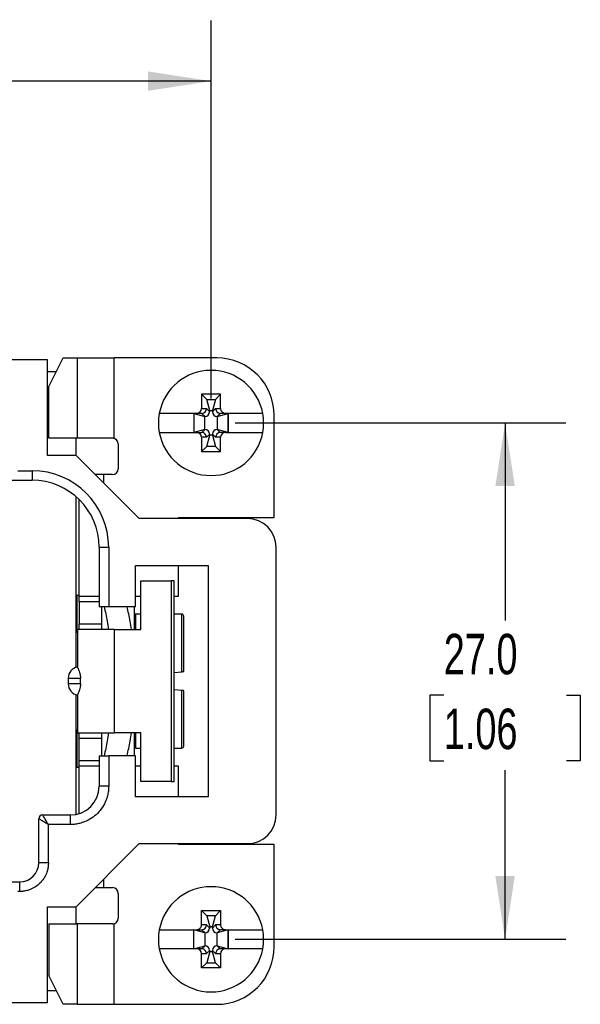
# Model space of a CAD drawing. Header units: millimetres. Extents: x 6 to 273, y 6 to 210.
# Tile 12 of 22: x 119 to 148, y 65 to 117. Entities that reach past the tile are written whole.
import ezdxf

# ---------------------------------------------------------------- set-up
doc = ezdxf.new("R2010")
doc.units = ezdxf.units.MM
doc.linetypes.add('SLD-Solid', pattern=[0])
doc.layers.add('DIMENSIONS', color=140, linetype='SLD-Solid', lineweight=25)
doc.styles.add('SLDTEXTSTYLE0', font='TXT', dxfattribs={"width": 0.7})
doc.dimstyles.new('SLDDIMSTYLE0', dxfattribs={"dimtxt": 2.158008, "dimasz": 3.302, "dimexe": 0, "dimexo": 0.0625, "dimgap": 0.539502, "dimtad": 0, "dimtih": 1, "dimtoh": 1, "dimrnd": 1e-09, "dimzin": 4, "dimdsep": 46, "dimtxsty": 'SLDTEXTSTYLE0', "dimsah": 1, "dimcen": 0.09, "dimadec": 0, "dimazin": 1, "dimtfac": 1, "dimtofl": 0, "dimtmove": 0, "dimatfit": 3, "dimfxl": 0, "dimfrac": 2, "dimtolj": 1, "dimtzin": 12, "dimarcsym": 0})
doc.dimstyles.new('SLDDIMSTYLE1', dxfattribs={"dimtxt": 2.158008, "dimasz": 3.302, "dimexe": 0, "dimexo": 0.0625, "dimgap": 0.539502, "dimtad": 0, "dimtih": 1, "dimtoh": 1, "dimrnd": 1e-09, "dimzin": 12, "dimdsep": 46, "dimtxsty": 'SLDTEXTSTYLE0', "dimsah": 1, "dimcen": 0.09, "dimadec": 0, "dimazin": 3, "dimtfac": 1, "dimtofl": 0, "dimtmove": 0, "dimatfit": 3, "dimfxl": 0, "dimfrac": 2, "dimtolj": 1, "dimtzin": 12, "dimarcsym": 0})

# ---------------------------------------------------------------- blocks, each defined once
blk = doc.blocks.new('_D')
at = {"layer": 'DIMENSIONS'}
for p, q in [((130.273, 95.626), (147.548, 95.626)), ((144.373, 95.626), (144.373, 85.299)), ((141.167, 81.387), (140.442, 81.387)), ((140.442, 81.387), (140.442, 77.957)), ((147.579, 81.387), (148.304, 81.387)), ((148.304, 81.387), (148.304, 77.957)), ((140.442, 77.957), (141.167, 77.957)), ((148.304, 77.957), (147.579, 77.957)), ((144.373, 68.626), (144.373, 77.474)), ((130.273, 68.626), (147.548, 68.626))]:
    blk.add_line(p, q, dxfattribs=at)
for points in [[(144.373, 95.626), (143.865, 92.324), (144.881, 92.324)], [(144.373, 68.626), (144.881, 71.928), (143.865, 71.928)]]:
    blk.add_solid(points, dxfattribs=at)
at = {"layer": 'DIMENSIONS', "char_height": 2.1167, "attachment_point": 1, "style": 'SLDTEXTSTYLE0'}
for s, insert in [('27.0', (141.167, 84.598)), ('1.06', (141.167, 80.685))]:
    blk.add_mtext(s, dxfattribs=dict(at, insert=insert))
blk = doc.blocks.new('_D_1')
at = {"layer": 'DIMENSIONS'}
for p, q in [((51.303, 96.896), (51.303, 116.674)), ((129.003, 96.896), (129.003, 116.674)), ((51.303, 113.499), (82.325, 113.499)), ((85.249, 113.499), (84.524, 113.499)), ((84.524, 113.499), (84.524, 110.07)), ((91.662, 113.499), (92.386, 113.499)), ((92.386, 113.499), (92.386, 110.07)), ((129.003, 113.499), (94.586, 113.499)), ((84.524, 110.07), (85.249, 110.07)), ((92.386, 110.07), (91.662, 110.07))]:
    blk.add_line(p, q, dxfattribs=at)
for points in [[(51.303, 113.499), (54.605, 112.991), (54.605, 114.007)], [(129.003, 113.499), (125.701, 114.007), (125.701, 112.991)]]:
    blk.add_solid(points, dxfattribs=at)
at = {"layer": 'DIMENSIONS', "char_height": 2.1167, "attachment_point": 1, "style": 'SLDTEXTSTYLE0'}
for s, insert in [('77.7', (85.249, 116.711)), ('3.06', (85.249, 112.798))]:
    blk.add_mtext(s, dxfattribs=dict(at, insert=insert))

msp = doc.modelspace()

# ---------------------------------------------------------------- linework, layer by layer
for p, q in [((120.453, 98.926), (59.853, 98.926)), ((120.453, 93.926), (120.453, 98.926)), ((120.519, 97.526), (121.267, 99.026)), ((121.267, 99.026), (122.015, 99.026)), ((122.015, 99.026), (122.015, 94.826)), ((123.939, 94.826), (123.939, 99.026)), ((129.303, 99.026), (123.939, 99.026)), ((120.453, 98.315), (120.913, 98.315)), ((120.519, 94.826), (120.519, 97.526)), ((128.776, 96.853), (128.503, 97.126)), ((129.503, 97.126), (128.503, 97.126)), ((128.503, 97.126), (128.503, 96.376)), ((128.776, 96.853), (129.229, 96.853)), ((128.932, 96.273), (128.776, 96.853)), ((129.229, 96.853), (129.074, 96.273)), ((129.229, 96.853), (129.503, 97.126)), ((129.503, 96.376), (129.503, 97.126)), ((128.503, 96.376), (128.762, 96.376)), ((128.762, 96.376), (128.932, 96.207)), ((129.074, 96.207), (129.243, 96.376)), ((129.243, 96.376), (129.503, 96.376)), ((128.244, 96.126), (126.299, 96.126)), ((128.103, 96.126), (128.108, 96.12)), ((128.103, 96.126), (128.103, 95.126)), ((128.108, 96.12), (128.688, 95.965)), ((128.108, 96.12), (128.108, 95.131)), ((128.512, 96.126), (128.244, 96.126)), ((128.69, 95.965), (128.529, 96.127)), ((128.688, 95.965), (128.69, 95.965)), ((128.688, 95.287), (128.688, 95.965)), ((128.932, 96.207), (128.932, 96.273)), ((128.932, 96.273), (129.074, 96.273)), ((129.074, 96.273), (129.074, 96.207)), ((129.477, 96.127), (129.316, 95.965)), ((129.316, 95.965), (129.318, 95.965)), ((129.318, 95.965), (129.897, 96.12)), ((129.318, 95.965), (129.318, 95.287)), ((129.762, 96.126), (129.494, 96.126)), ((131.707, 96.126), (129.762, 96.126)), ((129.897, 96.12), (129.903, 96.126)), ((129.897, 96.12), (129.897, 95.131)), ((129.903, 95.126), (129.903, 96.126)), ((132.303, 90.676), (132.303, 96.026)), ((128.688, 95.287), (128.108, 95.131)), ((128.529, 95.125), (128.69, 95.287)), ((128.69, 95.287), (128.688, 95.287)), ((129.316, 95.287), (129.477, 95.125)), ((129.318, 95.287), (129.316, 95.287)), ((129.897, 95.131), (129.318, 95.287)), ((122.015, 94.826), (120.519, 94.826)), ((121.953, 93.926), (121.953, 94.826)), ((126.299, 95.126), (128.244, 95.126)), ((128.108, 95.131), (128.103, 95.126)), ((128.244, 95.126), (128.512, 95.126)), ((128.503, 94.876), (128.503, 94.126)), ((128.762, 94.876), (128.503, 94.876)), ((128.932, 95.045), (128.762, 94.876)), ((128.776, 94.399), (128.932, 94.979)), ((128.932, 94.979), (128.932, 95.045)), ((129.074, 94.979), (128.932, 94.979)), ((129.074, 95.045), (129.074, 94.979)), ((129.243, 94.876), (129.074, 95.045)), ((129.074, 94.979), (129.229, 94.399)), ((129.503, 94.876), (129.243, 94.876)), ((129.762, 95.126), (129.494, 95.126)), ((129.503, 94.126), (129.503, 94.876)), ((129.762, 95.126), (131.707, 95.126)), ((129.903, 95.126), (129.897, 95.131)), ((124.153, 94.526), (124.153, 93.226)), ((128.776, 94.399), (128.503, 94.126)), ((129.229, 94.399), (128.776, 94.399)), ((129.229, 94.399), (129.503, 94.126)), ((121.953, 93.926), (120.453, 93.926)), ((125.253, 90.626), (121.953, 93.926)), ((128.503, 94.126), (129.503, 94.126)), ((118.897, 93.126), (119.653, 93.126)), ((119.653, 93.126), (119.653, 92.626)), ((123.403, 92.926), (122.953, 92.926)), ((123.853, 92.926), (123.403, 92.926)), ((123.403, 92.476), (123.403, 92.926)), ((118.603, 92.626), (119.653, 92.626)), ((121.953, 82.847), (121.953, 91.764)), ((122.103, 86.576), (122.103, 91.625)), ((130.903, 90.626), (125.253, 90.626)), ((127.303, 90.676), (132.303, 90.676)), ((127.303, 90.626), (127.303, 90.676)), ((123.153, 89.126), (123.153, 86.026)), ((123.153, 89.126), (123.653, 89.126)), ((123.653, 89.126), (123.653, 86.026)), ((132.403, 75.126), (132.403, 89.126)), ((125.053, 88.176), (128.853, 88.176)), ((125.053, 86.026), (125.053, 88.176)), ((127.303, 86.576), (127.303, 88.176)), ((128.853, 88.176), (128.853, 76.076)), ((125.338, 84.826), (125.338, 87.376)), ((125.338, 87.376), (126.926, 87.376)), ((126.926, 87.376), (126.926, 76.876)), ((127.072, 87.376), (126.926, 87.376)), ((127.072, 76.876), (127.072, 87.376)), ((122.003, 86.626), (121.953, 86.626)), ((122.003, 86.626), (122.103, 86.626)), ((122.003, 84.676), (122.003, 86.626)), ((122.103, 86.576), (123.153, 86.576)), ((122.103, 86.276), (122.103, 86.576)), ((125.053, 86.576), (125.338, 86.576)), ((127.072, 86.576), (127.303, 86.576)), ((122.103, 86.276), (122.103, 85.126)), ((123.153, 86.276), (122.103, 86.276)), ((123.153, 86.026), (123.653, 86.026)), ((123.303, 85.126), (123.303, 86.026)), ((123.653, 86.026), (125.053, 86.026)), ((124.978, 86.026), (124.978, 84.826)), ((125.338, 85.626), (125.078, 85.626)), ((125.078, 84.826), (125.078, 85.626)), ((127.478, 85.626), (127.072, 85.626)), ((127.478, 82.617), (127.478, 85.626)), ((122.103, 85.126), (123.303, 85.126)), ((122.103, 84.826), (122.103, 85.126)), ((123.303, 84.826), (123.303, 85.126)), ((122.02, 84.676), (121.953, 84.676)), ((122.02, 84.826), (122.02, 82.851)), ((123.952, 79.426), (123.952, 84.826)), ((123.952, 84.826), (125.338, 84.826)), ((127.072, 82.582), (127.478, 82.617)), ((121.537, 82.276), (121.537, 81.976)), ((121.537, 82.276), (122.179, 82.276)), ((122.179, 81.976), (121.537, 81.976)), ((122.179, 81.976), (122.179, 82.276)), ((121.953, 75.156), (121.953, 81.405)), ((122.02, 81.401), (122.02, 79.426)), ((127.478, 81.635), (127.072, 81.67)), ((127.55, 81.628), (127.478, 81.635)), ((127.478, 78.626), (127.478, 81.635)), ((121.953, 79.576), (122.02, 79.576)), ((122.003, 77.626), (122.003, 79.576)), ((122.103, 79.126), (122.103, 79.426)), ((123.303, 79.126), (123.303, 79.426)), ((125.338, 79.426), (123.952, 79.426)), ((124.978, 79.426), (124.978, 78.226)), ((125.078, 78.626), (125.078, 79.426)), ((125.338, 76.876), (125.338, 79.426)), ((123.303, 79.126), (122.103, 79.126)), ((122.103, 77.976), (122.103, 79.126)), ((123.303, 78.226), (123.303, 79.126)), ((125.078, 78.626), (125.338, 78.626)), ((127.072, 78.626), (127.478, 78.626)), ((122.103, 77.676), (122.103, 77.976)), ((122.103, 77.976), (123.153, 77.976)), ((123.153, 78.226), (123.153, 76.626)), ((123.153, 78.226), (123.653, 78.226)), ((123.653, 78.226), (123.653, 76.626)), ((125.053, 78.226), (123.653, 78.226)), ((125.053, 76.076), (125.053, 78.226)), ((121.953, 77.626), (122.003, 77.626)), ((122.003, 77.626), (122.103, 77.626)), ((122.103, 75.195), (122.103, 77.676)), ((123.153, 77.676), (122.103, 77.676)), ((125.338, 77.676), (125.053, 77.676)), ((127.303, 77.676), (127.072, 77.676)), ((127.303, 76.076), (127.303, 77.676)), ((126.926, 76.876), (125.338, 76.876)), ((126.926, 76.876), (127.072, 76.876)), ((123.653, 76.626), (123.153, 76.626)), ((128.853, 76.076), (125.053, 76.076)), ((120.003, 72.626), (120.003, 74.926)), ((120.203, 75.126), (121.653, 75.126)), ((121.653, 74.626), (121.653, 75.126)), ((120.503, 72.626), (120.503, 74.626)), ((121.653, 74.626), (120.503, 74.626)), ((121.953, 70.326), (125.253, 73.626)), ((125.253, 73.626), (130.903, 73.626)), ((127.303, 73.576), (127.303, 73.626)), ((132.303, 73.576), (127.303, 73.576)), ((132.303, 68.226), (132.303, 73.576)), ((120.503, 72.626), (120.003, 72.626)), ((118.603, 71.626), (119.003, 71.626)), ((119.003, 71.126), (119.003, 71.626)), ((123.403, 71.326), (123.403, 71.776)), ((119.003, 71.126), (118.897, 71.126)), ((122.953, 71.326), (123.403, 71.326)), ((123.403, 71.326), (123.853, 71.326)), ((124.153, 71.026), (124.153, 69.726)), ((120.453, 70.326), (121.953, 70.326)), ((120.453, 65.326), (120.453, 70.326)), ((121.953, 69.426), (121.953, 70.326)), ((128.503, 69.376), (128.503, 70.126)), ((128.776, 69.853), (128.503, 70.126)), ((128.503, 70.126), (129.503, 70.126)), ((129.229, 69.853), (129.503, 70.126)), ((129.503, 70.126), (129.503, 69.376)), ((128.776, 69.853), (128.932, 69.273)), ((129.229, 69.853), (128.776, 69.853)), ((129.074, 69.273), (129.229, 69.853)), ((120.519, 69.426), (120.519, 66.726)), ((120.519, 69.426), (122.015, 69.426)), ((123.853, 69.426), (122.015, 69.426)), ((122.015, 69.426), (122.015, 65.226)), ((123.939, 65.226), (123.939, 69.426)), ((126.299, 69.126), (128.244, 69.126)), ((128.108, 69.12), (128.103, 69.126)), ((128.103, 68.126), (128.103, 69.126)), ((128.688, 68.965), (128.108, 69.12)), ((128.108, 68.131), (128.108, 69.12)), ((128.244, 69.126), (128.512, 69.126)), ((128.762, 69.376), (128.503, 69.376)), ((128.529, 69.127), (128.69, 68.965)), ((128.932, 69.207), (128.762, 69.376)), ((128.932, 69.273), (128.932, 69.207)), ((129.074, 69.273), (128.932, 69.273)), ((129.243, 69.376), (129.074, 69.207)), ((129.074, 69.207), (129.074, 69.273)), ((129.503, 69.376), (129.243, 69.376)), ((129.316, 68.965), (129.477, 69.127)), ((129.897, 69.12), (129.318, 68.965)), ((129.762, 69.126), (129.494, 69.126)), ((129.762, 69.126), (131.707, 69.126)), ((129.903, 69.126), (129.897, 69.12)), ((129.897, 68.131), (129.897, 69.12)), ((129.903, 69.126), (129.903, 68.126)), ((128.69, 68.965), (128.688, 68.965)), ((128.688, 68.965), (128.688, 68.287)), ((129.318, 68.965), (129.316, 68.965)), ((129.318, 68.287), (129.318, 68.965)), ((128.244, 68.126), (126.299, 68.126)), ((128.103, 68.126), (128.108, 68.131)), ((128.108, 68.131), (128.688, 68.287)), ((128.512, 68.126), (128.244, 68.126)), ((128.69, 68.287), (128.529, 68.125)), ((128.688, 68.287), (128.69, 68.287)), ((128.762, 67.876), (128.932, 68.045)), ((128.932, 67.979), (128.776, 67.399)), ((128.932, 68.045), (128.932, 67.979)), ((128.932, 67.979), (129.074, 67.979)), ((129.074, 67.979), (129.074, 68.045)), ((129.074, 68.045), (129.243, 67.876)), ((129.229, 67.399), (129.074, 67.979)), ((129.477, 68.125), (129.316, 68.287)), ((129.316, 68.287), (129.318, 68.287)), ((129.318, 68.287), (129.897, 68.131)), ((129.762, 68.126), (129.494, 68.126)), ((131.707, 68.126), (129.762, 68.126)), ((129.897, 68.131), (129.903, 68.126)), ((128.503, 67.126), (128.503, 67.876)), ((128.503, 67.876), (128.762, 67.876)), ((129.243, 67.876), (129.503, 67.876)), ((129.503, 67.876), (129.503, 67.126)), ((128.776, 67.399), (128.503, 67.126)), ((129.503, 67.126), (128.503, 67.126)), ((128.776, 67.399), (129.229, 67.399)), ((129.229, 67.399), (129.503, 67.126)), ((121.267, 65.226), (120.519, 66.726)), ((120.913, 65.937), (120.453, 65.937)), ((59.853, 65.326), (120.453, 65.326)), ((122.015, 65.226), (121.267, 65.226)), ((122.015, 65.226), (123.939, 65.226)), ((123.939, 65.226), (129.303, 65.226))]:
    msp.add_line(p, q)
for centre, radius, start, end in [((129.303, 96.026), 3, 0, 90), ((129.003, 95.626), 2.75, 10.4757, 169.5243), ((129.003, 95.626), 2.75, 169.5243, 190.4757), ((129.003, 95.626), 2.75, 349.5243, 10.4757), ((123.853, 94.526), 0.3, 0, 90), ((129.003, 95.626), 2.75, 190.4757, 349.5243), ((123.853, 93.226), 0.3, 270, 0), ((119.653, 89.126), 3.5, 0, 90), ((130.903, 89.126), 1.5, 0, 90), ((125.078, 85.526), 0.1, 90, 180), ((127.478, 85.526), 0.1, 0, 90), ((122.137, 82.276), 0.6, 101.2458, 180), ((122.137, 81.976), 0.6, 180, 258.7542), ((125.078, 78.726), 0.1, 180, 270), ((127.478, 78.726), 0.1, 270, 0), ((121.653, 76.626), 1.5, 270, 0), ((120.203, 74.926), 0.2, 90, 180), ((130.903, 75.126), 1.5, 270, 0), ((119.003, 72.626), 1, 270, 0), ((123.853, 71.026), 0.3, 0, 90), ((129.003, 68.626), 2.75, 10.4757, 169.5243), ((123.853, 69.726), 0.3, 270, 0), ((129.003, 68.626), 2.75, 169.5243, 190.4757), ((129.003, 68.626), 2.75, 349.5243, 10.4757), ((129.003, 68.626), 2.75, 190.4757, 349.5243), ((129.303, 68.226), 3, 270, 0)]:
    msp.add_arc(centre, radius, start, end)
for centre, major_axis, ratio, start_param, end_param in [((128.244, 96.376), (0.259, 0), 0.965926, 4.712389, 6.283185), ((128.521, 96.376), (0.096, 0.233), 0.95292, 3.58457, 5.088329), ((129.485, 96.376), (-0.096, 0.233), 0.95292, 1.194857, 2.698615), ((129.762, 96.376), (0.259, 0), 0.965926, 3.141593, 4.712389), ((128.262, 96.376), (0.351, -0.21), 0.38768, 5.708502, 5.775539), ((128.673, 96.224), (-0.189, 0.189), 0.935113, 2.389713, 3.893472), ((129.333, 96.224), (0.189, 0.189), 0.935113, 2.389713, 3.893472), ((129.744, 96.376), (0.351, 0.21), 0.38768, 3.649239, 3.716276), ((128.673, 95.028), (-0.189, -0.189), 0.935113, 2.389713, 3.893472), ((129.333, 95.028), (0.189, -0.189), 0.935113, 2.389713, 3.893472), ((128.244, 94.876), (-0.259, 0), 0.965926, 3.141593, 4.712389), ((128.262, 94.876), (0.351, 0.21), 0.38768, 0.507646, 0.574684), ((128.521, 94.876), (-0.096, 0.233), 0.95292, 4.336449, 5.840208), ((129.485, 94.876), (0.096, 0.233), 0.95292, 0.442977, 1.946736), ((129.744, 94.876), (0.351, -0.21), 0.38768, 2.566909, 2.633947), ((129.762, 94.876), (-0.259, 0), 0.965926, 4.712389, 6.283185), ((128.244, 69.376), (-0.259, 0), 0.965926, 1.570796, 3.141593), ((128.262, 69.376), (0.351, -0.21), 0.38768, 5.708502, 5.775539), ((128.521, 69.376), (0.096, 0.233), 0.95292, 3.58457, 5.088329), ((128.673, 69.224), (-0.189, 0.189), 0.935113, 2.389713, 3.893472), ((129.333, 69.224), (0.189, 0.189), 0.935113, 2.389713, 3.893472), ((129.485, 69.376), (-0.096, 0.233), 0.95292, 1.194857, 2.698615), ((129.744, 69.376), (0.351, 0.21), 0.38768, 3.649239, 3.716276), ((129.762, 69.376), (-0.259, 0), 0.965926, 0, 1.570796), ((128.244, 67.876), (0.259, 0), 0.965926, 0, 1.570796), ((128.262, 67.876), (0.351, 0.21), 0.38768, 0.507646, 0.574684), ((128.521, 67.876), (-0.096, 0.233), 0.95292, 4.336449, 5.840208), ((128.673, 68.028), (-0.189, -0.189), 0.935113, 2.389713, 3.893472), ((129.333, 68.028), (0.189, -0.189), 0.935113, 2.389713, 3.893472), ((129.485, 67.876), (0.096, 0.233), 0.95292, 0.442977, 1.946736), ((129.744, 67.876), (0.351, -0.21), 0.38768, 2.566909, 2.633947), ((129.762, 67.876), (0.259, 0), 0.965926, 1.570796, 3.141593)]:
    msp.add_ellipse(centre, major_axis=major_axis, ratio=ratio, start_param=start_param, end_param=end_param)
for points, knots in [([(122.015, 99.026), (122.052, 99.026), (122.13, 99.026), (122.355, 99.026), (122.503, 99.026), (122.852, 99.026), (123.053, 99.026), (123.482, 99.026), (123.711, 99.026), (123.939, 99.026)], [0, 0, 0, 0, 0.25, 0.25, 0.5, 0.5, 0.75, 0.75, 1, 1, 1, 1]), ([(123.853, 94.826), (123.632, 94.826), (123.412, 94.826), (123.002, 94.826), (122.811, 94.826), (122.479, 94.826), (122.339, 94.826), (122.125, 94.826), (122.051, 94.826), (122.015, 94.826)], [0, 0, 0, 0, 0.25, 0.25, 0.5, 0.5, 0.75, 0.75, 1, 1, 1, 1]), ([(123.416, 86.026), (123.473, 85.771), (123.561, 85.373), (123.619, 84.97), (123.64, 84.826)], [0, 0, 0, 0, 0.641961, 1, 1, 1, 1]), ([(124.84, 84.826), (124.819, 84.969), (124.761, 85.372), (124.673, 85.77), (124.616, 86.026)], [0, 0, 0, 0, 0.35517, 1, 1, 1, 1]), ([(127.578, 82.626), (127.578, 83.432), (127.578, 84.169), (127.578, 85.233), (127.578, 85.526), (127.578, 85.526)], [0, 0, 0, 0, 0.5, 0.5, 1, 1, 1, 1]), ([(123.952, 84.826), (123.801, 84.826), (123.5, 84.826), (123.082, 84.826), (122.713, 84.826), (122.409, 84.826), (122.185, 84.826), (122.045, 84.826), (122.03, 84.826), (122.023, 84.826)], [0, 0, 0, 0, 0.144051, 0.288102, 0.432154, 0.576205, 0.720256, 0.864307, 1, 1, 1, 1]), ([(122.025, 82.851), (122.024, 82.85), (122.017, 82.842), (122.049, 82.793), (122.095, 82.694), (122.135, 82.587), (122.163, 82.47), (122.177, 82.361), (122.178, 82.304), (122.179, 82.276)], [0, 0, 0, 0, 0.083879, 0.387182, 0.547604, 0.693102, 0.846735, 0.924577, 1, 1, 1, 1]), ([(127.478, 82.617), (127.489, 82.618), (127.501, 82.619), (127.511, 82.62), (127.522, 82.621), (127.532, 82.622), (127.54, 82.623), (127.549, 82.623), (127.557, 82.624), (127.563, 82.625), (127.569, 82.625), (127.573, 82.626), (127.576, 82.626), (127.577, 82.626), (127.578, 82.626), (127.578, 82.626)], [0, 0, 0, 0, 0.0000338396, 0.0000338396, 0.0000338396, 0.0000676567, 0.0000676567, 0.0000676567, 0.0001018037, 0.0001018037, 0.0001018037, 0.0001362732, 0.0001362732, 0.0001362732, 0.0001579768, 0.0001579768, 0.0001579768, 0.0001579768]), ([(122.179, 81.976), (122.178, 81.948), (122.177, 81.891), (122.163, 81.783), (122.135, 81.666), (122.095, 81.559), (122.05, 81.46), (122.017, 81.41), (122.024, 81.402), (122.026, 81.401)], [0, 0, 0, 0, 0.075164, 0.152953, 0.305626, 0.450504, 0.610277, 0.913959, 1, 1, 1, 1]), ([(127.578, 81.626), (127.578, 81.626), (127.576, 81.626), (127.572, 81.626), (127.568, 81.627), (127.563, 81.627), (127.556, 81.628), (127.548, 81.629), (127.54, 81.629), (127.53, 81.63), (127.52, 81.631), (127.509, 81.632), (127.498, 81.633), (127.492, 81.634), (127.485, 81.634), (127.478, 81.635)], [0, 0, 0, 0, 0.0000344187, 0.0000344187, 0.0000344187, 0.0000688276, 0.0000688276, 0.0000688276, 0.0001033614, 0.0001033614, 0.0001033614, 0.0001377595, 0.0001377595, 0.0001377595, 0.0001579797, 0.0001579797, 0.0001579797, 0.0001579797]), ([(127.578, 78.726), (127.578, 78.726), (127.578, 79.019), (127.578, 80.083), (127.578, 80.82), (127.578, 81.626)], [0, 0, 0, 0, 0.5, 0.5, 1, 1, 1, 1]), ([(122.023, 79.426), (122.03, 79.426), (122.045, 79.426), (122.185, 79.426), (122.409, 79.426), (122.713, 79.426), (123.082, 79.426), (123.5, 79.426), (123.801, 79.426), (123.952, 79.426)], [0, 0, 0, 0, 0.135693, 0.279744, 0.423795, 0.567846, 0.711898, 0.855949, 1, 1, 1, 1]), ([(123.64, 79.426), (123.619, 79.283), (123.561, 78.88), (123.473, 78.482), (123.416, 78.226)], [0, 0, 0, 0, 0.35517, 1, 1, 1, 1]), ([(124.616, 78.226), (124.673, 78.481), (124.761, 78.879), (124.819, 79.282), (124.84, 79.426)], [0, 0, 0, 0, 0.641961, 1, 1, 1, 1]), ([(123.653, 76.626), (123.652, 76.584), (123.651, 76.5), (123.638, 76.375), (123.619, 76.251), (123.592, 76.129), (123.556, 76.008), (123.482, 75.801), (123.337, 75.52), (123.077, 75.202), (122.759, 74.942), (122.44, 74.778), (122.152, 74.684), (121.904, 74.635), (121.737, 74.629), (121.653, 74.626)], [0, 0, 0, 0, 0.040276, 0.080243, 0.120058, 0.159883, 0.199877, 0.240199, 0.370043, 0.500057, 0.629901, 0.759916, 0.840121, 0.919721, 1, 1, 1, 1]), ([(120.503, 74.626), (120.483, 74.638), (120.447, 74.66), (120.396, 74.69), (120.355, 74.715), (120.297, 74.75), (120.226, 74.792), (120.139, 74.845), (120.065, 74.888), (120.012, 74.92), (120.006, 74.924), (120.003, 74.926)], [0, 0, 0, 0, 0.080505, 0.15016, 0.208963, 0.256917, 0.399662, 0.52503, 0.694196, 0.85157, 1, 1, 1, 1]), ([(120.503, 74.626), (120.424, 74.757), (120.346, 74.887), (120.235, 75.072), (120.203, 75.126), (120.203, 75.126)], [0, 0, 0, 0, 0.5, 0.5, 1, 1, 1, 1]), ([(120.503, 72.626), (120.502, 72.588), (120.5, 72.513), (120.487, 72.4), (120.466, 72.29), (120.437, 72.18), (120.378, 72.013), (120.266, 71.796), (120.071, 71.558), (119.833, 71.363), (119.594, 71.24), (119.377, 71.169), (119.191, 71.133), (119.066, 71.128), (119.003, 71.126)], [0, 0, 0, 0, 0.048277, 0.096159, 0.14392, 0.191837, 0.240186, 0.370003, 0.500048, 0.629866, 0.759911, 0.840105, 0.919707, 1, 1, 1, 1])]:
    msp.add_open_spline(points, degree=3, knots=knots)
for points in [[(123.939, 94.826), (123.91, 94.826), (123.882, 94.826), (123.853, 94.826)], [(123.653, 89.126), (123.653, 91.334), (121.86, 93.126), (119.653, 93.126)], [(123.853, 69.426), (123.882, 69.426), (123.91, 69.426), (123.939, 69.426)]]:
    msp.add_open_spline(points, degree=3)

# ---------------------------------------------------------------- dimensions: what is measured, and where the dimension line sits
at = {"layer": 'DIMENSIONS'}
dim = msp.add_linear_dim(base=(51.303, 113.499), p1=(129.003, 95.626), p2=(51.303, 95.626), dimstyle='SLDDIMSTYLE1', dxfattribs=at)
dim.commit()
dim.dimension.update_dxf_attribs({"geometry": '_D_1', "text_midpoint": (88.455, 113.499), "dimtype": 160})
dim = msp.add_linear_dim(base=(144.373, 68.626), p1=(129.003, 95.626), p2=(129.003, 68.626), angle=90, dimstyle='SLDDIMSTYLE0', dxfattribs=at)
dim.commit()
dim.dimension.update_dxf_attribs({"geometry": '_D', "text_midpoint": (144.373, 81.387), "dimtype": 160})

doc.saveas('drawing.dxf')
